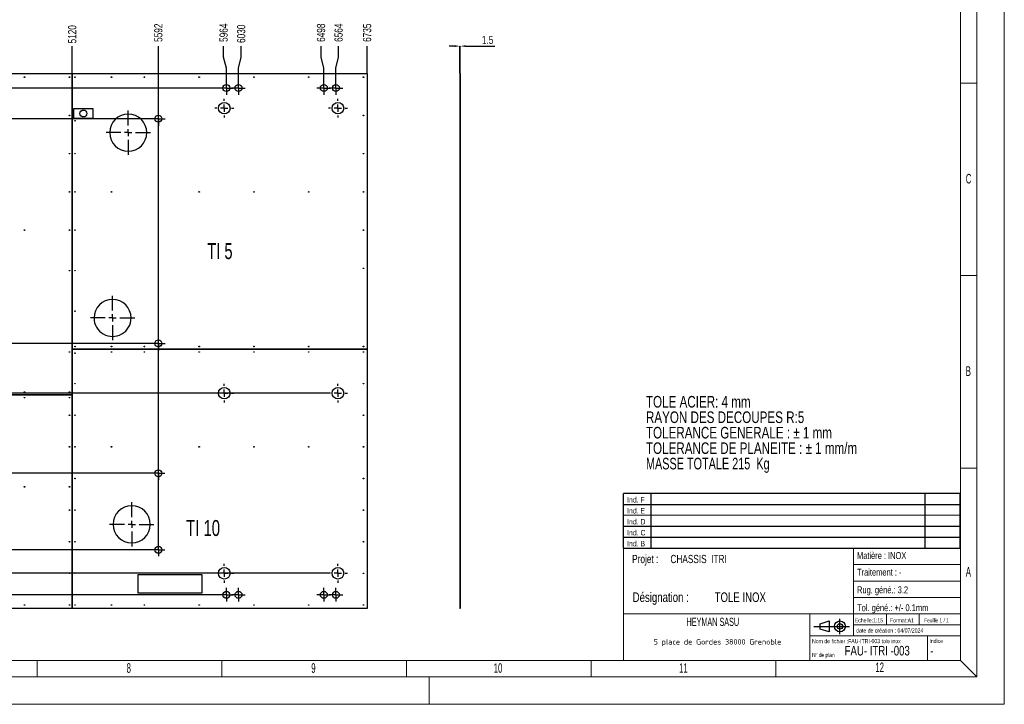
# Model space of a CAD drawing. Header units: millimetres. Extents: x 0 to 841, y 0 to 594.
# Tile 16 of 20: x 482 to 841, y 0 to 250. Entities that reach past the tile are written whole.
import ezdxf

# ---------------------------------------------------------------- set-up
doc = ezdxf.new("R2010")
doc.units = ezdxf.units.MM
doc.header["$PDSIZE"] = -1
doc.linetypes.add('CENTERX2', pattern=[20.32, 12.7, -2.54, 2.54, -2.54])
for name, color, linetype in [('COTES', 1, 'Continuous'), ('gravures', 9, 'Continuous'), ('NOTES', 6, 'Continuous'), ('TRAIT-MIXTES', 3, 'CENTERX2')]:
    doc.layers.add(name, color=color, linetype=linetype)
doc.layers.add('TRAIT-FORT', color=4, linetype='Continuous', lineweight=25)
doc.styles.add('SLDTEXTSTYLE0', font='TXT', dxfattribs={"width": 0.75})
doc.styles.add('SLDTEXTSTYLE1', font='TXT', dxfattribs={"width": 0.7})
doc.styles.add('SLDTEXTSTYLE2', font='TXT', dxfattribs={"width": 0.605})
doc.styles.add('SLDTEXTSTYLE3', font='TXT', dxfattribs={"width": 0.692308})
doc.styles.add('SLDTEXTSTYLE4', font='ISOCP3', dxfattribs={"width": 0.96})
doc.styles.add('SLDTEXTSTYLE5', font='TXT', dxfattribs={"width": 0.6875})
doc.dimstyles.new('SLDDIMSTYLE1', dxfattribs={"dimtxt": 3, "dimasz": 2, "dimexe": 0, "dimexo": 0.0625, "dimgap": 0.75, "dimtad": 0, "dimtih": 1, "dimtoh": 1, "dimdec": 0, "dimlfac": 15, "dimrnd": 1e-09, "dimzin": 12, "dimdsep": 46, "dimtxsty": 'SLDTEXTSTYLE0', "dimsah": 1, "dimcen": 0.09, "dimadec": 0, "dimazin": 3, "dimtfac": 1, "dimtdec": 0, "dimtofl": 0, "dimtmove": 0, "dimatfit": 3, "dimfxl": 1, "dimfrac": 2, "dimtolj": 1, "dimtzin": 12, "dimarcsym": 0})
doc.dimstyles.new('SLDDIMSTYLE7', dxfattribs={"dimtxt": 3, "dimasz": 2, "dimexe": 0, "dimexo": 0.0625, "dimgap": 0.75, "dimtad": 1, "dimdec": 1, "dimlfac": 15, "dimrnd": 1e-09, "dimzin": 12, "dimdsep": 46, "dimtxsty": 'SLDTEXTSTYLE0', "dimsah": 1, "dimcen": 0.09, "dimadec": 0, "dimazin": 3, "dimtfac": 1, "dimtdec": 1, "dimtmove": 0, "dimatfit": 0, "dimfxl": 1, "dimfrac": 2, "dimtolj": 1, "dimtzin": 12, "dimarcsym": 0})

# ---------------------------------------------------------------- blocks, each defined once
blk = doc.blocks.new('Bloc2')
for p, q in [((2.32, 3.8), (5.55, 4.8)), ((2.32, 1.8), (2.32, 3.8)), ((5.55, 4.8), (5.55, 0.8)), ((9.48, 0), (9.48, 5.6)), ((0, 2.8), (12.98, 2.8)), ((5.55, 0.8), (2.32, 1.8))]:
    blk.add_line(p, q)
for radius in [2, 1]:
    blk.add_circle((9.48, 2.8), radius)
blk = doc.blocks.new('TAB MODIFS')
for p, q in [((123, 20), (0, 20)), ((0, 0), (0, 20)), ((10, 20), (10, 0)), ((110, 20), (110, 0)), ((123, 0), (123, 20)), ((0, 16), (123, 16)), ((0, 8), (123, 8)), ((0, 4), (123, 4)), ((0, 0), (123, 0))]:
    blk.add_line(p, q)
at = {"color": 7, "linetype": 'Continuous', "lineweight": 18}
blk.add_line((0, 12), (123, 12), dxfattribs=at)
at = {"color": 7}
for tag in ['AUTOATTR0', 'AUTOATTR1', 'AUTOATTR2', 'AUTOATTR3', 'AUTOATTR4', 'AUTOATTR5', 'AUTOATTR6', 'AUTOATTR7', 'AUTOATTR8', 'AUTOATTR9']:
    blk.add_attdef(tag, (0, 0), '', height=1, dxfattribs=at)
at = {"layer": 'NOTES', "color": 211, "char_height": 2, "attachment_point": 1, "style": 'SLDTEXTSTYLE0'}
for s, insert in [('Ind. F', (1.36, 18.66)), ('Ind. E', (1.36, 14.66)), ('Ind. D', (1.36, 10.66)), ('Ind. C', (1.36, 6.66)), ('Ind. B', (1.36, 2.66))]:
    blk.add_mtext(s, dxfattribs=dict(at, insert=insert))
blk = doc.blocks.new('SW_NOTE_0')
at = {"layer": 'NOTES', "color": 0, "char_height": 4.2333, "attachment_point": 1}
for s, insert, style in [('TOLE ACIER: 4 mm', (0, 5.46), 'SLDTEXTSTYLE0'), ('RAYON DES DECOUPES R:5', (0, -0.19), 'SLDTEXTSTYLE0'), ('TOLERANCE GENERALE : ± 1 mm', (0, -5.83), 'SLDTEXTSTYLE0'), ('TOLERANCE DE PLANEITE : ± 1 mm/m', (0, -11.48), 'SLDTEXTSTYLE0'), ('MASSE TOTALE 215  Kg', (0, -17.12), 'SLDTEXTSTYLE1')]:
    blk.add_mtext(s, dxfattribs=dict(at, insert=insert, style=style))
blk = doc.blocks.new('SW_NOTE_1')
at = {"layer": 'NOTES', "color": 0, "char_height": 3.5, "attachment_point": 1, "style": 'SLDTEXTSTYLE0'}
for s, insert in [('Désignation :', (0, 4.51)), ('TOLE INOX', (29.93, 4.51))]:
    blk.add_mtext(s, dxfattribs=dict(at, insert=insert))
blk = doc.blocks.new('SW_NOTE_2')
at = {"layer": 'NOTES', "color": 0, "char_height": 3, "attachment_point": 1, "style": 'SLDTEXTSTYLE0'}
for s, insert in [('Projet :', (0, 3.87)), ('CHASSIS  ITRI', (13.98, 3.87))]:
    blk.add_mtext(s, dxfattribs=dict(at, insert=insert))
blk = doc.blocks.new('SW_NOTE_3')
at = {"layer": 'NOTES', "color": 0, "insert": (20.94, 2.58), "char_height": 2, "attachment_point": 2, "style": 'SLDTEXTSTYLE4'}
blk.add_mtext('5 place de Gordes 38000 Grenoble', dxfattribs=at)
blk = doc.blocks.new('_D_23')
at = {"layer": 'COTES', "color": 0, "lineweight": -2, "transparency": 16777216}
blk.add_line((500.71, 230.27), (500.71, 240.2), dxfattribs=at)
at = {"layer": 'Defpoints', "color": 0, "transparency": 16777216}
for p in [(500.71, 240.2), (159.37, 230.2), (500.71, 230.2)]:
    blk.add_point(p, dxfattribs=at)
at = {"layer": 'COTES', "color": 0, "transparency": 16777216, "insert": (500.71, 244.52), "char_height": 3, "attachment_point": 5, "rotation": 90, "style": 'SLDTEXTSTYLE0'}
blk.add_mtext('\\A1;5120', dxfattribs=at)
blk = doc.blocks.new('_D_24')
at = {"layer": 'COTES', "color": 0, "lineweight": -2, "transparency": 16777216}
blk.add_line((532.15, 58.72), (532.15, 240.2), dxfattribs=at)
at = {"layer": 'Defpoints', "color": 0, "transparency": 16777216}
for p in [(532.15, 240.2), (159.37, 230.2), (532.15, 58.66)]:
    blk.add_point(p, dxfattribs=at)
at = {"layer": 'COTES', "color": 0, "transparency": 16777216, "insert": (532.15, 245.08), "char_height": 3, "attachment_point": 5, "rotation": 90, "style": 'SLDTEXTSTYLE0'}
blk.add_mtext('\\A1;5592', dxfattribs=at)
blk = doc.blocks.new('_D_25')
at = {"layer": 'COTES', "color": 0, "lineweight": -2, "transparency": 16777216}
for p, q in [((555.99, 236.2), (555.99, 240.2)), ((556.99, 232.2), (555.99, 236.2)), ((556.99, 227.47), (556.99, 232.2))]:
    blk.add_line(p, q, dxfattribs=at)
at = {"layer": 'Defpoints', "color": 0, "transparency": 16777216}
for p in [(555.99, 240.2), (159.37, 230.2), (556.99, 227.41)]:
    blk.add_point(p, dxfattribs=at)
at = {"layer": 'COTES', "color": 0, "transparency": 16777216, "insert": (555.99, 245.08), "char_height": 3, "attachment_point": 5, "rotation": 90, "style": 'SLDTEXTSTYLE0'}
blk.add_mtext('\\A1;5964', dxfattribs=at)
blk = doc.blocks.new('_D_26')
at = {"layer": 'COTES', "color": 0, "lineweight": -2, "transparency": 16777216}
for p, q in [((562.4, 236.2), (562.4, 240.2)), ((561.4, 232.2), (562.4, 236.2)), ((561.4, 227.47), (561.4, 232.2))]:
    blk.add_line(p, q, dxfattribs=at)
at = {"layer": 'Defpoints', "color": 0, "transparency": 16777216}
for p in [(562.4, 240.2), (159.37, 230.2), (561.4, 227.41)]:
    blk.add_point(p, dxfattribs=at)
at = {"layer": 'COTES', "color": 0, "transparency": 16777216, "insert": (562.4, 244.7), "char_height": 3, "attachment_point": 5, "rotation": 90, "style": 'SLDTEXTSTYLE0'}
blk.add_mtext('\\A1;6030', dxfattribs=at)
blk = doc.blocks.new('_D_27')
at = {"layer": 'COTES', "color": 0, "lineweight": -2, "transparency": 16777216}
for p, q in [((591.55, 236.2), (591.55, 240.2)), ((592.55, 232.2), (591.55, 236.2)), ((592.55, 227.47), (592.55, 232.2))]:
    blk.add_line(p, q, dxfattribs=at)
at = {"layer": 'Defpoints', "color": 0, "transparency": 16777216}
for p in [(591.55, 240.2), (159.37, 230.2), (592.55, 227.41)]:
    blk.add_point(p, dxfattribs=at)
at = {"layer": 'COTES', "color": 0, "transparency": 16777216, "insert": (591.55, 245.08), "char_height": 3, "attachment_point": 5, "rotation": 90, "style": 'SLDTEXTSTYLE0'}
blk.add_mtext('\\A1;6498', dxfattribs=at)
blk = doc.blocks.new('_D_28')
at = {"layer": 'COTES', "color": 0, "lineweight": -2, "transparency": 16777216}
for p, q in [((597.96, 236.2), (597.96, 240.2)), ((596.96, 232.2), (597.96, 236.2)), ((596.96, 227.47), (596.96, 232.2))]:
    blk.add_line(p, q, dxfattribs=at)
at = {"layer": 'Defpoints', "color": 0, "transparency": 16777216}
for p in [(597.96, 240.2), (159.37, 230.2), (596.96, 227.41)]:
    blk.add_point(p, dxfattribs=at)
at = {"layer": 'COTES', "color": 0, "transparency": 16777216, "insert": (597.96, 245.08), "char_height": 3, "attachment_point": 5, "rotation": 90, "style": 'SLDTEXTSTYLE0'}
blk.add_mtext('\\A1;6564', dxfattribs=at)
blk = doc.blocks.new('_D_29')
at = {"layer": 'COTES', "color": 0, "lineweight": -2, "transparency": 16777216}
blk.add_line((608.37, 230.27), (608.37, 240.2), dxfattribs=at)
at = {"layer": 'Defpoints', "color": 0, "transparency": 16777216}
for p in [(608.37, 240.2), (159.37, 230.2), (608.37, 230.2)]:
    blk.add_point(p, dxfattribs=at)
at = {"layer": 'COTES', "color": 0, "transparency": 16777216, "insert": (608.37, 245.08), "char_height": 3, "attachment_point": 5, "rotation": 90, "style": 'SLDTEXTSTYLE0'}
blk.add_mtext('\\A1;6735', dxfattribs=at)
blk = doc.blocks.new('_D_31')
at = {"layer": 'COTES', "color": 0, "lineweight": -2, "transparency": 16777216}
blk.add_line((554.43, 224.91), (143.37, 224.91), dxfattribs=at)
at = {"layer": 'Defpoints', "color": 0, "transparency": 16777216}
for p in [(159.37, 230.2), (143.37, 224.91), (554.49, 224.91)]:
    blk.add_point(p, dxfattribs=at)
at = {"layer": 'COTES', "color": 0, "transparency": 16777216, "insert": (140.75, 224.91), "char_height": 3, "attachment_point": 5, "style": 'SLDTEXTSTYLE0'}
blk.add_mtext('\\A1;79', dxfattribs=at)
blk = doc.blocks.new('_D_33')
at = {"layer": 'COTES', "color": 0, "lineweight": -2, "transparency": 16777216}
for p, q in [((151.37, 213.69), (147.37, 211.67)), ((529.56, 213.69), (151.37, 213.69)), ((147.37, 211.67), (143.37, 211.67))]:
    blk.add_line(p, q, dxfattribs=at)
at = {"layer": 'Defpoints', "color": 0, "transparency": 16777216}
for p in [(159.37, 230.2), (529.62, 213.69), (143.37, 211.67)]:
    blk.add_point(p, dxfattribs=at)
at = {"layer": 'COTES', "color": 0, "transparency": 16777216, "insert": (139.62, 211.67), "char_height": 3, "attachment_point": 5, "style": 'SLDTEXTSTYLE0'}
blk.add_mtext('\\A1;248', dxfattribs=at)
blk = doc.blocks.new('_D_43')
at = {"layer": 'COTES', "color": 0, "lineweight": -2, "transparency": 16777216}
for p, q in [((147.37, 134.81), (143.37, 134.81)), ((151.37, 131.67), (147.37, 134.81)), ((529.56, 131.67), (151.37, 131.67))]:
    blk.add_line(p, q, dxfattribs=at)
at = {"layer": 'Defpoints', "color": 0, "transparency": 16777216}
for p in [(159.37, 230.2), (143.37, 134.81), (529.62, 131.67)]:
    blk.add_point(p, dxfattribs=at)
at = {"layer": 'COTES', "color": 0, "transparency": 16777216, "insert": (138.87, 134.81), "char_height": 3, "attachment_point": 5, "style": 'SLDTEXTSTYLE0'}
blk.add_mtext('\\A1;1478', dxfattribs=at)
blk = doc.blocks.new('_D_46')
at = {"layer": 'COTES', "color": 0, "lineweight": -2, "transparency": 16777216}
blk.add_line((594.2, 113.52), (143.37, 113.52), dxfattribs=at)
at = {"layer": 'Defpoints', "color": 0, "transparency": 16777216}
for p in [(159.37, 230.2), (143.37, 113.52), (594.26, 113.52)]:
    blk.add_point(p, dxfattribs=at)
at = {"layer": 'COTES', "color": 0, "transparency": 16777216, "insert": (139.06, 113.52), "char_height": 3, "attachment_point": 5, "style": 'SLDTEXTSTYLE0'}
blk.add_mtext('\\A1;1750', dxfattribs=at)
blk = doc.blocks.new('_D_47')
at = {"layer": 'COTES', "color": 0, "lineweight": -2, "transparency": 16777216}
blk.add_line((529.76, 84.26), (143.37, 84.26), dxfattribs=at)
at = {"layer": 'Defpoints', "color": 0, "transparency": 16777216}
for p in [(159.37, 230.2), (143.37, 84.26), (529.82, 84.26)]:
    blk.add_point(p, dxfattribs=at)
at = {"layer": 'COTES', "color": 0, "transparency": 16777216, "insert": (138.87, 84.26), "char_height": 3, "attachment_point": 5, "style": 'SLDTEXTSTYLE0'}
blk.add_mtext('\\A1;2189', dxfattribs=at)
blk = doc.blocks.new('_D_50')
at = {"layer": 'COTES', "color": 0, "lineweight": -2, "transparency": 16777216}
for p, q in [((147.37, 58.92), (143.37, 58.92)), ((151.37, 56.32), (147.37, 58.92)), ((529.76, 56.32), (151.37, 56.32))]:
    blk.add_line(p, q, dxfattribs=at)
at = {"layer": 'Defpoints', "color": 0, "transparency": 16777216}
for p in [(159.37, 230.2), (143.37, 58.92), (529.82, 56.32)]:
    blk.add_point(p, dxfattribs=at)
at = {"layer": 'COTES', "color": 0, "transparency": 16777216, "insert": (138.69, 58.92), "char_height": 3, "attachment_point": 5, "style": 'SLDTEXTSTYLE0'}
blk.add_mtext('\\A1;2608', dxfattribs=at)
blk = doc.blocks.new('_D_53')
at = {"layer": 'COTES', "color": 0, "lineweight": -2, "transparency": 16777216}
for p, q in [((151.37, 47.78), (147.37, 44.49)), ((594.2, 47.78), (151.37, 47.78)), ((147.37, 44.49), (143.37, 44.49))]:
    blk.add_line(p, q, dxfattribs=at)
at = {"layer": 'Defpoints', "color": 0, "transparency": 16777216}
for p in [(159.37, 230.2), (594.26, 47.78), (143.37, 44.49)]:
    blk.add_point(p, dxfattribs=at)
at = {"layer": 'COTES', "color": 0, "transparency": 16777216, "insert": (138.5, 44.49), "char_height": 3, "attachment_point": 5, "style": 'SLDTEXTSTYLE0'}
blk.add_mtext('\\A1;2736', dxfattribs=at)
blk = doc.blocks.new('_D_54')
at = {"layer": 'COTES', "color": 0, "lineweight": -2, "transparency": 16777216}
for p, q in [((147.37, 39.68), (143.37, 39.68)), ((151.37, 39.91), (147.37, 39.68)), ((554.43, 39.91), (151.37, 39.91))]:
    blk.add_line(p, q, dxfattribs=at)
at = {"layer": 'Defpoints', "color": 0, "transparency": 16777216}
for p in [(159.37, 230.2), (143.37, 39.68), (554.49, 39.91)]:
    blk.add_point(p, dxfattribs=at)
at = {"layer": 'COTES', "color": 0, "transparency": 16777216, "insert": (138.5, 39.68), "char_height": 3, "attachment_point": 5, "style": 'SLDTEXTSTYLE0'}
blk.add_mtext('\\A1;2854', dxfattribs=at)
blk = doc.blocks.new('SW_CENTERMARKSYMBOL_0')
at = {"layer": 'TRAIT-MIXTES', "color": 0}
for p, q in [((-2.67, 0), (-3.45, 0)), ((0, 0), (-1.33, 0)), ((0, 2.67), (0, 3.45)), ((0, 0), (0, 1.33)), ((0, 0), (0, -1.33)), ((0, 0), (1.33, 0)), ((2.67, 0), (3.45, 0)), ((0, -2.67), (0, -3.45))]:
    blk.add_line(p, q, dxfattribs=at)
blk = doc.blocks.new('SW_CENTERMARKSYMBOL_1')
at = {"layer": 'TRAIT-MIXTES', "color": 0}
for p, q in [((-2.67, 0), (-3.45, 0)), ((0, 0), (-1.33, 0)), ((0, 2.67), (0, 3.45)), ((0, 0), (0, 1.33)), ((0, 0), (0, -1.33)), ((0, 0), (1.33, 0)), ((2.67, 0), (3.45, 0)), ((0, -2.67), (0, -3.45))]:
    blk.add_line(p, q, dxfattribs=at)
blk = doc.blocks.new('SW_CENTERMARKSYMBOL_2')
at = {"layer": 'TRAIT-MIXTES', "color": 0}
for p, q in [((-2.67, 0), (-3.45, 0)), ((0, 0), (-1.33, 0)), ((0, 2.67), (0, 3.45)), ((0, 0), (0, 1.33)), ((0, 0), (0, -1.33)), ((0, 0), (1.33, 0)), ((2.67, 0), (3.45, 0)), ((0, -2.67), (0, -3.45))]:
    blk.add_line(p, q, dxfattribs=at)
blk = doc.blocks.new('SW_CENTERMARKSYMBOL_3')
at = {"layer": 'TRAIT-MIXTES', "color": 0}
for p, q in [((-2.67, 0), (-3.45, 0)), ((0, 0), (-1.33, 0)), ((0, 2.67), (0, 3.45)), ((0, 0), (0, 1.33)), ((0, 0), (0, -1.33)), ((0, 0), (1.33, 0)), ((2.67, 0), (3.45, 0)), ((0, -2.67), (0, -3.45))]:
    blk.add_line(p, q, dxfattribs=at)
blk = doc.blocks.new('SW_CENTERMARKSYMBOL_4')
at = {"layer": 'TRAIT-MIXTES', "color": 0}
for p, q in [((-2.67, 0), (-3.45, 0)), ((0, 0), (-1.33, 0)), ((0, 2.67), (0, 3.45)), ((0, 0), (0, 1.33)), ((0, 0), (0, -1.33)), ((0, 0), (1.33, 0)), ((2.67, 0), (3.45, 0)), ((0, -2.67), (0, -3.45))]:
    blk.add_line(p, q, dxfattribs=at)
blk = doc.blocks.new('SW_CENTERMARKSYMBOL_5')
at = {"layer": 'TRAIT-MIXTES', "color": 0}
for p, q in [((-2.67, 0), (-3.45, 0)), ((0, 0), (-1.33, 0)), ((0, 2.67), (0, 3.45)), ((0, 0), (0, 1.33)), ((0, 0), (0, -1.33)), ((0, 0), (1.33, 0)), ((2.67, 0), (3.45, 0)), ((0, -2.67), (0, -3.45))]:
    blk.add_line(p, q, dxfattribs=at)
blk = doc.blocks.new('SW_CENTERMARKSYMBOL_6')
at = {"layer": 'TRAIT-MIXTES', "color": 0}
for p, q in [((-1.33, 0), (-2.5, 0)), ((0, 0), (-1.33, 0)), ((0, 1.33), (0, 2.5)), ((0, 0), (0, 1.33)), ((0, 0), (0, -1.33)), ((0, 0), (1.33, 0)), ((1.33, 0), (2.5, 0)), ((0, -1.33), (0, -2.5))]:
    blk.add_line(p, q, dxfattribs=at)
blk = doc.blocks.new('SW_CENTERMARKSYMBOL_7')
at = {"layer": 'TRAIT-MIXTES', "color": 0}
for p, q in [((-1.33, 0), (-2.5, 0)), ((0, 0), (-1.33, 0)), ((0, 1.33), (0, 2.5)), ((0, 0), (0, 1.33)), ((0, 0), (0, -1.33)), ((0, 0), (1.33, 0)), ((1.33, 0), (2.5, 0)), ((0, -1.33), (0, -2.5))]:
    blk.add_line(p, q, dxfattribs=at)
blk = doc.blocks.new('SW_CENTERMARKSYMBOL_8')
at = {"layer": 'TRAIT-MIXTES', "color": 0}
for p, q in [((-1.33, 0), (-2.5, 0)), ((0, 0), (-1.33, 0)), ((0, 1.33), (0, 2.5)), ((0, 0), (0, 1.33)), ((0, 0), (0, -1.33)), ((0, 0), (1.33, 0)), ((1.33, 0), (2.5, 0)), ((0, -1.33), (0, -2.5))]:
    blk.add_line(p, q, dxfattribs=at)
blk = doc.blocks.new('SW_CENTERMARKSYMBOL_9')
at = {"layer": 'TRAIT-MIXTES', "color": 0}
for p, q in [((-1.33, 0), (-2.5, 0)), ((0, 0), (-1.33, 0)), ((0, 1.33), (0, 2.5)), ((0, 0), (0, 1.33)), ((0, 0), (0, -1.33)), ((0, 0), (1.33, 0)), ((1.33, 0), (2.5, 0)), ((0, -1.33), (0, -2.5))]:
    blk.add_line(p, q, dxfattribs=at)
blk = doc.blocks.new('SW_CENTERMARKSYMBOL_10')
at = {"layer": 'TRAIT-MIXTES', "color": 0}
for p, q in [((-1.33, 0), (-2.5, 0)), ((0, 0), (-1.33, 0)), ((0, 1.33), (0, 2.5)), ((0, 0), (0, 1.33)), ((0, 0), (0, -1.33)), ((0, 0), (1.33, 0)), ((1.33, 0), (2.5, 0)), ((0, -1.33), (0, -2.5))]:
    blk.add_line(p, q, dxfattribs=at)
blk = doc.blocks.new('SW_CENTERMARKSYMBOL_11')
at = {"layer": 'TRAIT-MIXTES', "color": 0}
for p, q in [((-1.33, 0), (-2.5, 0)), ((0, 0), (-1.33, 0)), ((0, 1.33), (0, 2.5)), ((0, 0), (0, 1.33)), ((0, 0), (0, -1.33)), ((0, 0), (1.33, 0)), ((1.33, 0), (2.5, 0)), ((0, -1.33), (0, -2.5))]:
    blk.add_line(p, q, dxfattribs=at)
blk = doc.blocks.new('SW_CENTERMARKSYMBOL_12')
at = {"layer": 'TRAIT-MIXTES', "color": 0}
for p, q in [((-1.33, 0), (-2.5, 0)), ((0, 0), (-1.33, 0)), ((0, 1.33), (0, 2.5)), ((0, 0), (0, 1.33)), ((0, 0), (0, -1.33)), ((0, 0), (1.33, 0)), ((1.33, 0), (2.5, 0)), ((0, -1.33), (0, -2.5))]:
    blk.add_line(p, q, dxfattribs=at)
blk = doc.blocks.new('SW_CENTERMARKSYMBOL_13')
at = {"layer": 'TRAIT-MIXTES', "color": 0}
for p, q in [((-1.33, 0), (-2.5, 0)), ((0, 0), (-1.33, 0)), ((0, 1.33), (0, 2.5)), ((0, 0), (0, 1.33)), ((0, 0), (0, -1.33)), ((0, 0), (1.33, 0)), ((1.33, 0), (2.5, 0)), ((0, -1.33), (0, -2.5))]:
    blk.add_line(p, q, dxfattribs=at)
blk = doc.blocks.new('SW_CENTERMARKSYMBOL_14')
at = {"layer": 'TRAIT-MIXTES', "color": 0}
for p, q in [((-1.33, 0), (-2.33, 0)), ((0, 0), (-1.33, 0)), ((0, 1.33), (0, 2.33)), ((0, 0), (0, 1.33)), ((0, 0), (0, -1.33)), ((0, 0), (1.33, 0)), ((1.33, 0), (2.33, 0)), ((0, -1.33), (0, -2.33))]:
    blk.add_line(p, q, dxfattribs=at)
blk = doc.blocks.new('SW_CENTERMARKSYMBOL_15')
at = {"layer": 'TRAIT-MIXTES', "color": 0}
for p, q in [((-1.33, 0), (-2.33, 0)), ((0, 0), (-1.33, 0)), ((0, 1.33), (0, 2.33)), ((0, 0), (0, 1.33)), ((0, 0), (0, -1.33)), ((0, 0), (1.33, 0)), ((1.33, 0), (2.33, 0)), ((0, -1.33), (0, -2.33))]:
    blk.add_line(p, q, dxfattribs=at)
blk = doc.blocks.new('SW_CENTERMARKSYMBOL_16')
at = {"layer": 'TRAIT-MIXTES', "color": 0}
for p, q in [((-1.33, 0), (-2.53, 0)), ((0, 0), (-1.33, 0)), ((0, 1.33), (0, 2.53)), ((0, 0), (0, 1.33)), ((0, 0), (0, -1.33)), ((0, 0), (1.33, 0)), ((1.33, 0), (2.53, 0)), ((0, -1.33), (0, -2.53))]:
    blk.add_line(p, q, dxfattribs=at)
blk = doc.blocks.new('SW_CENTERMARKSYMBOL_17')
at = {"layer": 'TRAIT-MIXTES', "color": 0}
for p, q in [((-1.33, 0), (-2.53, 0)), ((0, 0), (-1.33, 0)), ((0, 1.33), (0, 2.53)), ((0, 0), (0, 1.33)), ((0, 0), (0, -1.33)), ((0, 0), (1.33, 0)), ((1.33, 0), (2.53, 0)), ((0, -1.33), (0, -2.53))]:
    blk.add_line(p, q, dxfattribs=at)
blk = doc.blocks.new('SW_CENTERMARKSYMBOL_18')
at = {"layer": 'TRAIT-MIXTES', "color": 0}
for p, q in [((0, 2.67), (0, 8.11)), ((-2.67, 0), (-8.11, 0)), ((0, 0), (-1.33, 0)), ((0, 0), (0, 1.33)), ((0, 0), (0, -1.33)), ((0, 0), (1.33, 0)), ((2.67, 0), (8.11, 0)), ((0, -2.67), (0, -8.11))]:
    blk.add_line(p, q, dxfattribs=at)
blk = doc.blocks.new('SW_CENTERMARKSYMBOL_19')
at = {"layer": 'TRAIT-MIXTES', "color": 0}
for p, q in [((0, 2.67), (0, 8.11)), ((-2.67, 0), (-8.11, 0)), ((0, 0), (-1.33, 0)), ((0, 0), (0, 1.33)), ((0, 0), (0, -1.33)), ((0, 0), (1.33, 0)), ((2.67, 0), (8.11, 0)), ((0, -2.67), (0, -8.11))]:
    blk.add_line(p, q, dxfattribs=at)
blk = doc.blocks.new('SW_CENTERMARKSYMBOL_20')
at = {"layer": 'TRAIT-MIXTES', "color": 0}
for p, q in [((0, 2.67), (0, 8.11)), ((-2.67, 0), (-8.11, 0)), ((0, 0), (-1.33, 0)), ((0, 0), (0, 1.33)), ((0, 0), (0, -1.33)), ((0, 0), (1.33, 0)), ((2.67, 0), (8.11, 0)), ((0, -2.67), (0, -8.11))]:
    blk.add_line(p, q, dxfattribs=at)
blk = doc.blocks.new('_D_269')
at = {"layer": 'COTES', "color": 0, "lineweight": -2, "transparency": 16777216}
for p, q in [((640.27, 240.2), (638.27, 240.2)), ((642.27, 230.27), (642.27, 240.2)), ((642.27, 240.2), (642.37, 240.2)), ((642.37, 230.27), (642.37, 240.2)), ((644.37, 240.2), (655, 240.2))]:
    blk.add_line(p, q, dxfattribs=at)
at = {"layer": 'COTES', "color": 0, "transparency": 16777216}
for points in [[(640.27, 240.54), (640.27, 239.87), (642.27, 240.2)], [(644.37, 240.54), (644.37, 239.87), (642.37, 240.2)]]:
    blk.add_solid(points, dxfattribs=at)
at = {"layer": 'Defpoints', "color": 0, "transparency": 16777216}
for p in [(642.37, 240.2), (642.27, 230.2), (642.37, 230.2)]:
    blk.add_point(p, dxfattribs=at)
at = {"layer": 'COTES', "color": 0, "transparency": 16777216, "insert": (652.37, 243.95), "char_height": 3, "attachment_point": 2, "style": 'SLDTEXTSTYLE0'}
blk.add_mtext('\\A1;1.5', dxfattribs=at)

msp = doc.modelspace()

# ---------------------------------------------------------------- linework, layer by layer
at = {"lineweight": 18}
for p, q in [((841.001, -0.0569), (841.001, 593.9431)), ((831.001, 9.9431), (831.001, 583.9431)), ((825.001, 15.9431), (825.001, 577.9431)), ((831.001, 226.6931), (825.001, 226.6931)), ((831.001, 156.4431), (825.001, 156.4431)), ((831.001, 86.1931), (825.001, 86.1931)), ((701.945, 56.9431), (701.945, 15.9431)), ((824.945, 56.9431), (701.945, 56.9431)), ((785.945, 56.9431), (785.945, 24.9431)), ((785.945, 50.9431), (824.945, 50.9431)), ((785.945, 44.9431), (824.945, 44.9431)), ((785.945, 38.9431), (824.945, 38.9431)), ((701.945, 32.9431), (824.945, 32.9431)), ((769.945, 32.9431), (769.945, 15.9431)), ((797.945, 32.9431), (797.945, 28.9431)), ((809.945, 32.9431), (809.945, 28.9431)), ((785.945, 28.9431), (824.945, 28.9431)), ((769.945, 24.9431), (824.945, 24.9431)), ((812.945, 24.9431), (812.945, 15.9431)), ((16.001, 15.9431), (825.001, 15.9431)), ((647.001, 15.9431), (469.001, 15.9431)), ((487.9179, 9.9431), (487.9179, 15.9431)), ((555.3346, 9.9431), (555.3346, 15.9431)), ((622.7513, 9.9431), (622.7513, 15.9431)), ((690.168, 9.9431), (690.168, 15.9431)), ((757.5847, 9.9431), (757.5847, 15.9431)), ((831.001, 9.9431), (825.001, 15.9431)), ((831.001, 9.9431), (10.001, 9.9431)), ((631.001, -0.0569), (631.001, 9.9431)), ((841.001, -0.0569), (0.001, -0.0569))]:
    msp.add_line(p, q, dxfattribs=at)
at = {"layer": 'gravures', "lineweight": 25}
for p, q in [((501.2845, 213.8133), (501.2845, 217.3751)), ((501.2845, 217.3751), (508.2019, 217.3751)), ((508.2019, 217.3751), (508.2019, 213.8133)), ((508.2019, 213.8133), (501.2845, 213.8133)), ((524.7895, 40.5378), (524.7895, 47.2732)), ((524.7895, 47.2732), (548.0769, 47.2732)), ((548.0769, 47.2732), (548.0769, 40.5378)), ((548.0769, 40.5378), (524.7895, 40.5378))]:
    msp.add_line(p, q, dxfattribs=at)
for centre in [(556.2236, 217.5403), (597.7102, 217.5403), (556.2236, 113.5206), (597.7102, 113.5206), (556.2236, 47.7837), (597.7102, 47.7837)]:
    msp.add_circle(centre, 2.1167, dxfattribs=at)
for centre, start, end in [((521.1468, 208.6121), 0.000008, 179.999992), ((521.1468, 208.6121), 180, 360), ((515.4235, 140.986), 359.999835, 179.999835), ((515.4235, 140.986), 179.999686, 359.999984), ((522.4167, 65.6351), 0.000183, 179.999817), ((522.4167, 65.6351), 180, 360)]:
    msp.add_arc(centre, 6.7731, start, end, dxfattribs=at)
at = {"layer": 'TRAIT-FORT', "lineweight": 25}
for p, q in [((409.0421, 230.2044), (500.7081, 230.2044)), ((500.7081, 129.5378), (500.7081, 230.2044)), ((500.7081, 230.2044), (608.3748, 230.2044)), ((500.7081, 230.2044), (500.7081, 229.5378)), ((608.3748, 230.2044), (608.3748, 129.5378)), ((642.265, 230.2044), (642.265, 112.8711)), ((642.265, 230.2044), (642.365, 230.2044)), ((642.365, 230.2044), (642.365, 112.8711)), ((500.7074, 229.5378), (500.7074, 112.8711)), ((608.3748, 129.5378), (500.7081, 129.5378)), ((500.7081, 129.5371), (608.3748, 129.5371)), ((500.7081, 34.8711), (500.7081, 129.5371)), ((608.3748, 129.5371), (608.3748, 34.8711)), ((500.7074, 112.8711), (409.0421, 112.8711)), ((409.0421, 112.8704), (500.7074, 112.8704)), ((500.7074, 112.8704), (500.7074, 34.8711)), ((642.265, 112.8704), (642.265, 112.8711)), ((642.265, 112.8711), (642.365, 112.8711)), ((642.265, 112.8704), (642.365, 112.8704)), ((642.265, 112.8704), (642.265, 34.8711)), ((642.365, 112.8704), (642.365, 112.8711)), ((642.365, 112.8704), (642.365, 34.8711)), ((500.7074, 34.8711), (409.0421, 34.8711)), ((608.3748, 34.8711), (500.7081, 34.8711)), ((642.365, 34.8711), (642.265, 34.8711))]:
    msp.add_line(p, q, dxfattribs=at)
for centre, radius in [((483.2814, 228.8711), 0.1067), ((499.7081, 228.8711), 0.1067), ((501.7081, 228.8711), 0.1067), ((515.0414, 228.8711), 0.1067), ((527.0414, 228.8711), 0.1067), ((547.0414, 228.8711), 0.1067), ((567.0414, 228.8711), 0.1067), ((587.0414, 228.8711), 0.1067), ((607.0414, 228.8711), 0.1067), ((556.9928, 224.9062), 1.2667), ((561.3954, 224.9062), 1.2667), ((592.5527, 224.9062), 1.2667), ((596.9554, 224.9062), 1.2667), ((504.7845, 215.6069), 1.2667), ((499.7081, 214.9117), 0.1067), ((501.7478, 212.9692), 0.1067), ((532.1531, 213.6871), 1.2667), ((607.0414, 214.9117), 0.1067), ((499.7081, 200.9523), 0.1067), ((501.7081, 200.9523), 0.1067), ((607.0414, 200.9523), 0.1067), ((499.7081, 186.9929), 0.1067), ((501.7081, 186.9929), 0.1067), ((515.0414, 186.9929), 0.1067), ((547.0414, 186.9929), 0.1067), ((567.0414, 186.9929), 0.1067), ((587.0414, 186.9929), 0.1067), ((607.0414, 186.9929), 0.1067), ((483.2814, 173.0335), 0.1067), ((499.7081, 173.0335), 0.1067), ((501.7081, 173.0335), 0.1067), ((607.0414, 173.0335), 0.1067), ((499.7081, 158.2429), 0.1067), ((501.7081, 158.2429), 0.1067), ((607.0414, 159.0741), 0.1067), ((501.7081, 143.4523), 0.1067), ((501.7081, 130.5378), 0.1067), ((515.0414, 130.5378), 0.1067), ((527.0414, 130.5378), 0.1067), ((532.1531, 131.673), 1.2667), ((547.0414, 130.5378), 0.1067), ((567.0414, 130.5378), 0.1067), ((587.0414, 130.5378), 0.1067), ((607.0414, 130.5378), 0.1067), ((499.7081, 128.5378), 0.1067), ((501.7081, 128.119), 0.1067), ((515.0414, 128.5378), 0.1067), ((527.0414, 128.5378), 0.1067), ((547.0414, 128.5378), 0.1067), ((567.0414, 128.5378), 0.1067), ((587.0414, 128.5378), 0.1067), ((607.0414, 128.5378), 0.1067), ((501.7081, 116.9961), 0.1067), ((607.0414, 116.9961), 0.1067), ((483.2814, 113.8711), 0.1067), ((483.2814, 111.8711), 0.1067), ((499.7081, 113.8711), 0.1067), ((499.7081, 111.8711), 0.1067), ((499.7081, 105.4544), 0.1067), ((501.7081, 105.4544), 0.1067), ((607.0414, 105.4544), 0.1067), ((499.7081, 93.9128), 0.1067), ((501.7081, 93.9128), 0.1067), ((515.0414, 93.9128), 0.1067), ((547.0414, 93.9128), 0.1067), ((567.0414, 93.9128), 0.1067), ((587.0414, 93.9128), 0.1067), ((607.0414, 93.9128), 0.1067), ((532.1531, 84.2612), 1.2667), ((483.2814, 79.3306), 0.1067), ((499.7081, 79.3306), 0.1067), ((501.7081, 82.3711), 0.1067), ((607.0414, 82.3711), 0.1067), ((499.7081, 70.8294), 0.1067), ((501.7081, 70.8294), 0.1067), ((607.0414, 70.8294), 0.1067), ((499.7081, 59.2878), 0.1067), ((501.7081, 59.2878), 0.1067), ((532.1531, 56.3221), 1.2667), ((607.0414, 59.2878), 0.1067), ((499.7081, 47.7461), 0.1067), ((501.7081, 47.7461), 0.1067), ((607.0414, 47.7461), 0.1067), ((556.9928, 39.9096), 1.2667), ((561.3954, 39.9096), 1.2667), ((592.5527, 39.9096), 1.2667), ((596.9554, 39.9096), 1.2667), ((483.2814, 36.2044), 0.1067), ((499.7081, 36.2044), 0.1067), ((501.7081, 36.2044), 0.1067), ((515.0414, 36.2044), 0.1067), ((527.0414, 36.2044), 0.1067), ((547.0414, 36.2044), 0.1067), ((567.0414, 36.2044), 0.1067), ((587.0414, 36.2044), 0.1067), ((607.0414, 36.2044), 0.1067)]:
    msp.add_circle(centre, radius, dxfattribs=at)

# ---------------------------------------------------------------- block references
for name, p in [('TAB MODIFS', (701.9385, 56.9329)), ('Bloc2', (771.5049, 25.5774))]:
    msp.add_blockref(name, p)
at = {"layer": 'NOTES'}
for name, p in [('SW_NOTE_0', (710.1652, 107.0409)), ('SW_NOTE_2', (705.1285, 50.6155)), ('SW_NOTE_1', (705.3122, 36.2782)), ('SW_NOTE_3', (715.3335, 21.1659))]:
    msp.add_blockref(name, p, dxfattribs=at)
at = {"layer": 'TRAIT-MIXTES'}
for name, p in [('SW_CENTERMARKSYMBOL_9', (556.9928, 224.9062)), ('SW_CENTERMARKSYMBOL_8', (561.3954, 224.9062)), ('SW_CENTERMARKSYMBOL_7', (592.5527, 224.9062)), ('SW_CENTERMARKSYMBOL_6', (596.9554, 224.9062)), ('SW_CENTERMARKSYMBOL_4', (556.2236, 217.5403)), ('SW_CENTERMARKSYMBOL_5', (597.7102, 217.5403)), ('SW_CENTERMARKSYMBOL_18', (521.1468, 208.6121)), ('SW_CENTERMARKSYMBOL_17', (532.1531, 213.6871)), ('SW_CENTERMARKSYMBOL_19', (515.4235, 140.986)), ('SW_CENTERMARKSYMBOL_16', (532.1531, 131.673)), ('SW_CENTERMARKSYMBOL_2', (556.2236, 113.5206)), ('SW_CENTERMARKSYMBOL_3', (597.7102, 113.5206)), ('SW_CENTERMARKSYMBOL_15', (532.1531, 84.2612)), ('SW_CENTERMARKSYMBOL_20', (522.4167, 65.6351)), ('SW_CENTERMARKSYMBOL_14', (532.1531, 56.3221)), ('SW_CENTERMARKSYMBOL_1', (556.2236, 47.7837)), ('SW_CENTERMARKSYMBOL_0', (597.7102, 47.7837)), ('SW_CENTERMARKSYMBOL_10', (556.9928, 39.9096)), ('SW_CENTERMARKSYMBOL_11', (561.3954, 39.9096)), ('SW_CENTERMARKSYMBOL_12', (592.5527, 39.9096)), ('SW_CENTERMARKSYMBOL_13', (596.9554, 39.9096))]:
    msp.add_blockref(name, p, dxfattribs=at)

# ---------------------------------------------------------------- texts
at = {"layer": 'NOTES'}
for s, insert, char_height, attachment_point, style in [('C', (826.9344, 193.5687), 3.5, 1, 'SLDTEXTSTYLE2'), ('TI 5', (550.021, 168.2835), 5.82083, 1, 'SLDTEXTSTYLE5'), ('B', (826.9344, 123.3187), 3.5, 1, 'SLDTEXTSTYLE2'), ('TI 10', (542.2534, 67.2013), 5.82083, 1, 'SLDTEXTSTYLE1'), ('Matière : INOX', (787.2115, 55.4982), 2.5, 1, 'SLDTEXTSTYLE0'), ('Traitement : -', (787.2432, 49.4111), 2.5, 1, 'SLDTEXTSTYLE0'), ('A', (826.9344, 50.0687), 3.5, 1, 'SLDTEXTSTYLE2'), ('Rug. géné.: 3.2', (787.2297, 42.977), 2.5, 1, 'SLDTEXTSTYLE0'), ('Tol. géné.: +/- 0.1mm', (787.2686, 36.4424), 2.5, 1, 'SLDTEXTSTYLE0'), ('HEYMAN SASU', (734.5869, 31.5446), 3, 2, 'SLDTEXTSTYLE2'), ('Echelle:1:15', (786.3984, 31.3478), 1.5, 1, 'SLDTEXTSTYLE0'), ('Format:A1', (799.2343, 31.3232), 1.5, 1, 'SLDTEXTSTYLE0'), ('Feuille 1 / 1', (811.7514, 31.3271), 1.5, 1, 'SLDTEXTSTYLE3'), ('date de création : 04/07/2024', (786.9539, 27.6378), 1.5, 1, 'SLDTEXTSTYLE0'), ('Nom de fichier :FAU-ITRI-003 tole inox', (770.7974, 23.7584), 1.5, 1, 'SLDTEXTSTYLE0'), ('Indice', (813.6377, 23.8032), 1.5, 1, 'SLDTEXTSTYLE0'), ('N° de plan', (770.8231, 18.7081), 1.5, 1, 'SLDTEXTSTYLE1'), ('FAU- ITRI -003', (782.701, 21.2725), 3.5, 1, 'SLDTEXTSTYLE0'), ('-', (813.9371, 21.2192), 3.5, 1, 'SLDTEXTSTYLE0'), ('8', (520.5596, 14.9437), 3.5, 1, 'SLDTEXTSTYLE2'), ('9', (587.9763, 14.9437), 3.5, 1, 'SLDTEXTSTYLE2'), ('10', (654.593, 14.9437), 3.5, 1, 'SLDTEXTSTYLE2'), ('11', (722.2764, 14.9437), 3.5, 1, 'SLDTEXTSTYLE2'), ('12', (793.9231, 15.1841), 3.5, 1, 'SLDTEXTSTYLE2')]:
    msp.add_mtext(s, dxfattribs=dict(at, insert=insert, char_height=char_height, attachment_point=attachment_point, style=style))

# ---------------------------------------------------------------- dimensions: what is measured, and where the dimension line sits
at = {"layer": 'COTES'}
for feature_location, offset, dtype, picture, middle in [((532.1531, 58.6555), (0, 181.549), 1, '_D_24', (532.1531, 245.0795)), ((556.9928, 227.4062), (-1.0054, 12.7982), 1, '_D_25', (555.9873, 245.0795)), ((592.5527, 227.4062), (-1.0054, 12.7982), 1, '_D_27', (591.5473, 245.0795)), ((596.9554, 227.4062), (1.0054, 12.7982), 1, '_D_28', (597.9608, 245.0795)), ((608.3748, 230.2044), (0, 10), 1, '_D_29', (608.3748, 245.0795)), ((561.3954, 227.4062), (1.0054, 12.7982), 1, '_D_26', (562.4008, 244.7045)), ((500.7081, 230.2044), (0, 10), 1, '_D_23', (500.7081, 244.517)), ((594.2602, 47.7837), (-450.8855, -3.2923), 0, '_D_53', (138.4998, 44.4914)), ((554.4928, 39.9096), (-411.118, -0.2284), 0, '_D_54', (138.4998, 39.6812)), ((529.8198, 56.3221), (-386.445, 2.5996), 0, '_D_50', (138.6873, 58.9217)), ((529.6198, 131.673), (-386.245, 3.1374), 0, '_D_43', (138.8748, 134.8104)), ((529.8198, 84.2612), (-386.445, 0), 0, '_D_47', (138.8748, 84.2612)), ((594.2602, 113.5206), (-450.8855, 0), 0, '_D_46', (139.0623, 113.5206)), ((529.6198, 213.6871), (-386.245, -2.0167), 0, '_D_33', (139.6248, 211.6704)), ((554.4928, 224.9062), (-411.118, 0), 0, '_D_31', (140.7498, 224.9062))]:
    dim = msp.add_ordinate_dim(feature_location=feature_location, offset=offset, dtype=dtype, origin=(159.3748, 230.2044), dimstyle='SLDDIMSTYLE1', dxfattribs=at)
    dim.commit()
    dim.dimension.update_dxf_attribs({"geometry": picture, "text_midpoint": middle})
dim = msp.add_linear_dim(base=(642.365, 240.2045), p1=(642.265, 230.2044), p2=(642.365, 230.2044), dimstyle='SLDDIMSTYLE7', dxfattribs=at)
dim.commit()
dim.dimension.update_dxf_attribs({"geometry": '_D_269', "text_midpoint": (652.37, 240.2045), "dimtype": 160})

doc.saveas('drawing.dxf')
